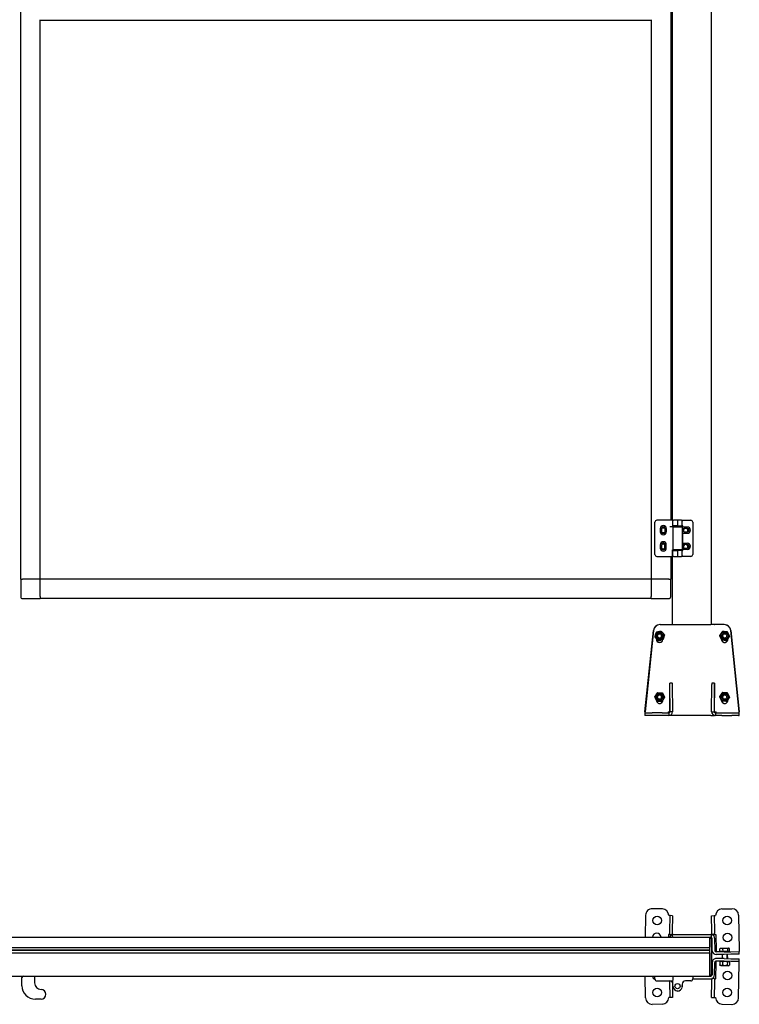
# Model space of a CAD drawing. Header units: millimetres. Extents: x 720 to 2934, y 1072 to 4079.
# Tile 2 of 3: x 1827 to 2934, y 1072 to 2587. Entities that reach past the tile are written whole.
import ezdxf

# ---------------------------------------------------------------- set-up
doc = ezdxf.new("R2010")
doc.units = ezdxf.units.MM
doc.header["$LTSCALE"] = 15
doc.layers.add('VISIBILE', color=7, linetype='Continuous', lineweight=30)
doc.layers.add('VISIBILE SOTTILE', color=4, linetype='Continuous', lineweight=20, true_color=0x00ffff)

msp = doc.modelspace()

# ---------------------------------------------------------------- linework, layer by layer
at = {"layer": 'VISIBILE'}
for p, q in [((2891.6, 1655.9), (2891.6, 4015.9)), ((1828.6, 1725.9), (1828.6, 3985.9)), ((2831.6, 1816.4), (2831.6, 2838.2)), ((2828.6, 2828.2), (2828.6, 1816.4)), ((1858.6, 1725.9), (1858.6, 2586.6)), ((1858.6, 2585.9), (2798.6, 2585.9)), ((2798.6, 2586.6), (2798.6, 1725.9)), ((2804.3, 1763.9), (2804.3, 1813.4)), ((2832.1, 1816.4), (2807.3, 1816.4)), ((2812.3, 1803.7), (2812.3, 1798.7)), ((2814.3, 1803.7), (2814.3, 1798.7)), ((2819.8, 1803.7), (2819.8, 1798.7)), ((2821.8, 1803.7), (2821.8, 1798.7)), ((2832.1, 1806.4), (2827.1, 1806.4)), ((2832.1, 1816.4), (2832.1, 1815.8)), ((2832.1, 1807.7), (2832.1, 1815.4)), ((2832.1, 1806.4), (2832.1, 1807.7)), ((2839.6, 1807.7), (2832.1, 1807.7)), ((2832.1, 1806.4), (2832.1, 1770.9)), ((2832.1, 1806.4), (2846.3, 1806.4)), ((2839.5, 1816.4), (2833.1, 1816.4)), ((2835.1, 1806.4), (2835.1, 1807.7)), ((2845, 1816.4), (2839.5, 1816.4)), ((2839.6, 1807.7), (2839.6, 1815.4)), ((2839.6, 1807.7), (2846.3, 1807.7)), ((2843.1, 1806.4), (2843.1, 1807.7)), ((2845, 1816.4), (2851.3, 1816.4)), ((2846.3, 1807.7), (2846.3, 1815.1)), ((2847.3, 1807.7), (2846.3, 1807.7)), ((2846.3, 1806.4), (2846.3, 1770.9)), ((2847.3, 1805.5), (2847.3, 1807.7)), ((2851.3, 1805.9), (2849.3, 1805.9)), ((2854.3, 1803.9), (2849.3, 1803.9)), ((2851.3, 1816.4), (2859.6, 1816.4)), ((2854.3, 1805.9), (2851.3, 1805.9)), ((2862.6, 1813.4), (2862.6, 1763.9)), ((2847.3, 1780.6), (2847.3, 1796.9)), ((2849.3, 1798.4), (2854.3, 1798.4)), ((2849.3, 1796.4), (2851.3, 1796.4)), ((2851.3, 1796.4), (2854.3, 1796.4)), ((2812.3, 1778.7), (2812.3, 1773.7)), ((2814.3, 1778.7), (2814.3, 1773.7)), ((2819.8, 1773.7), (2819.8, 1778.7)), ((2821.8, 1773.7), (2821.8, 1778.7)), ((2849.1, 1781), (2851.3, 1781)), ((2854.4, 1778.9), (2849.3, 1778.9)), ((2849.3, 1773.4), (2854.3, 1773.4)), ((2851.3, 1781), (2854.1, 1781.1)), ((2807.3, 1760.9), (2827.1, 1760.9)), ((2827.1, 1760.9), (2831.3, 1760.9)), ((2828.6, 1760.9), (2828.6, 1725.9)), ((2831.3, 1770.9), (2831.3, 1763.9)), ((2831.3, 1770.9), (2832.1, 1770.9)), ((2831.3, 1760.9), (2831.3, 1763.9)), ((2831.6, 1655.9), (2831.6, 1770.9)), ((2846.3, 1770.9), (2832.1, 1770.9)), ((2832.1, 1769.7), (2839.6, 1769.7)), ((2832.1, 1761.9), (2832.1, 1769.7)), ((2833.1, 1760.9), (2839.5, 1760.9)), ((2835.1, 1769.7), (2835.1, 1770.9)), ((2839.5, 1760.9), (2845, 1760.9)), ((2846.3, 1769.7), (2839.6, 1769.7)), ((2839.6, 1761.9), (2839.6, 1769.7)), ((2843.1, 1769.7), (2843.1, 1770.9)), ((2851.3, 1760.9), (2845, 1760.9)), ((2846.3, 1769.7), (2847.3, 1769.7)), ((2846.3, 1762.3), (2846.3, 1769.7)), ((2847.3, 1769.7), (2847.3, 1771.9)), ((2851.3, 1771.5), (2849.3, 1771.5)), ((2854.3, 1771.6), (2851.3, 1771.5)), ((2859.6, 1760.9), (2851.3, 1760.9)), ((1828.6, 1725.9), (1831.6, 1725.9)), ((1828.6, 1725.9), (1831.6, 1725.9)), ((1828.6, 1725.9), (1828.6, 1698.9)), ((1855.6, 1725.9), (1831.6, 1725.9)), ((1857.9, 1725.9), (1831.6, 1725.9)), ((1857.9, 1725.9), (1858.6, 1725.9)), ((1857.9, 1725.2), (1857.9, 1725.9)), ((1857.9, 1725.2), (1858.6, 1725.9)), ((1858.6, 1725.2), (1857.9, 1725.2)), ((2798.6, 1725.9), (1858.6, 1725.9)), ((1858.6, 1725.9), (1858.6, 1725.2)), ((1858.6, 1698.9), (1858.6, 1725.2)), ((1858.6, 1698.9), (1858.6, 1722.9)), ((2798.6, 1725.2), (2798.6, 1725.9)), ((2798.6, 1725.9), (2799.3, 1725.9)), ((2799.3, 1725.2), (2798.6, 1725.9)), ((2798.6, 1725.2), (2798.6, 1698.9)), ((2799.3, 1725.2), (2798.6, 1725.2)), ((2798.6, 1722.9), (2798.6, 1698.9)), ((2825.6, 1725.9), (2799.3, 1725.9)), ((2799.3, 1725.9), (2799.3, 1725.2)), ((2825.6, 1725.9), (2801.6, 1725.9)), ((2825.6, 1725.9), (2828.6, 1725.9)), ((2825.6, 1725.9), (2828.6, 1725.9)), ((2828.6, 1698.9), (2828.6, 1725.9)), ((1858.6, 1698.9), (1858.6, 1695.9)), ((1858.6, 1698.9), (1858.6, 1695.9)), ((2798.6, 1695.9), (2798.6, 1698.9)), ((2798.6, 1695.9), (2798.6, 1698.9)), ((1831.6, 1695.9), (1858.6, 1695.9)), ((2798.6, 1695.9), (1858.6, 1695.9)), ((2798.6, 1695.9), (2825.6, 1695.9)), ((2812.2, 1655.9), (2812.1, 1655.9)), ((2812.2, 1655.9), (2824.6, 1655.9)), ((2824.6, 1655.9), (2826.6, 1655.9)), ((2827, 1655.9), (2826.6, 1655.9)), ((2827, 1655.9), (2833, 1655.9)), ((2833, 1655.9), (2890.2, 1655.9)), ((2896.2, 1655.9), (2890.2, 1655.9)), ((2896.2, 1655.9), (2896.6, 1655.9)), ((2898.6, 1655.9), (2896.6, 1655.9)), ((2911, 1655.9), (2898.6, 1655.9)), ((2911.1, 1655.9), (2911, 1655.9)), ((2789, 1521.9), (2802.2, 1647)), ((2802.2, 1647), (2789.1, 1521.9)), ((2804.3, 1637), (2804.3, 1637)), ((2806.6, 1644.1), (2806.7, 1644.1)), ((2814, 1645.6), (2814.1, 1645.6)), ((2908.3, 1645.2), (2908.2, 1645.2)), ((2915.8, 1644.7), (2915.7, 1644.7)), ((2919.1, 1637.9), (2919, 1637.9)), ((2934.1, 1521.9), (2921, 1647)), ((2921, 1647), (2934.2, 1521.9)), ((2806.6, 1633.4), (2806.6, 1634.3)), ((2806.6, 1634.2), (2807, 1633.8)), ((2809.2, 1631.3), (2809.3, 1631.3)), ((2809.8, 1631.4), (2810.2, 1631.1)), ((2810.2, 1631.1), (2813.2, 1632.1)), ((2810.2, 1631.1), (2810.3, 1631.1)), ((2906.6, 1633.4), (2906.6, 1633.7)), ((2906.7, 1633.5), (2906.7, 1633.4)), ((2906.7, 1632.8), (2907.1, 1632.7)), ((2910.8, 1632), (2914.1, 1631.4)), ((2914.1, 1631.4), (2914, 1631.4)), ((2914.1, 1631.4), (2914.4, 1631.7)), ((2914.9, 1631.7), (2914.8, 1631.7)), ((2916.6, 1634.2), (2916.6, 1633.4)), ((2827.1, 1521.9), (2827.1, 1565.9)), ((2831.1, 1565.9), (2827.1, 1565.9)), ((2827.1, 1565.9), (2827.1, 1565.9)), ((2827.6, 1521.9), (2827.1, 1563.9)), ((2831.1, 1563.9), (2831.6, 1521.9)), ((2891.6, 1521.9), (2892, 1563.9)), ((2896.1, 1565.9), (2892.1, 1565.9)), ((2896, 1563.9), (2895.6, 1521.9)), ((2896.1, 1521.9), (2896.1, 1565.9)), ((2896.1, 1565.9), (2896.1, 1565.9)), ((2808.2, 1551.1), (2808.3, 1551.1)), ((2908.3, 1551.2), (2908.2, 1551.2)), ((2915.8, 1550.7), (2915.7, 1550.7)), ((2804.1, 1544.8), (2804.2, 1544.8)), ((2806.6, 1539.4), (2806.6, 1540)), ((2806.6, 1539.9), (2807.4, 1538.2)), ((2807.4, 1538.2), (2807.5, 1538.2)), ((2807.5, 1538.1), (2807.6, 1538.1)), ((2811.2, 1538), (2814.9, 1537.7)), ((2814.9, 1537.7), (2814.9, 1537.8)), ((2814.9, 1537.7), (2815, 1537.7)), ((2815, 1537.8), (2815.1, 1537.8)), ((2816.5, 1539.4), (2816.5, 1539.9)), ((2816.6, 1540), (2816.6, 1539.4)), ((2906.6, 1539.4), (2906.6, 1539.7)), ((2906.7, 1539.5), (2906.7, 1539.4)), ((2914.9, 1537.7), (2914.8, 1537.7)), ((2914.9, 1537.7), (2915.8, 1539.1)), ((2914.9, 1537.7), (2914.9, 1537.7)), ((2914.9, 1537.7), (2914.9, 1537.7)), ((2916.6, 1540.2), (2916.6, 1539.4)), ((2919.1, 1543.9), (2919, 1543.9)), ((2789, 1521.9), (2789.1, 1521.9)), ((2790.1, 1519.9), (2789.1, 1519.9)), ((2790.1, 1515.9), (2789.1, 1515.9)), ((2790.1, 1519.9), (2800.2, 1519.9)), ((2800.2, 1515.9), (2790.1, 1515.9)), ((2815.7, 1519.9), (2800.2, 1519.9)), ((2815.7, 1515.9), (2800.2, 1515.9)), ((2815.7, 1519.9), (2825.6, 1519.9)), ((2825.6, 1515.9), (2815.7, 1515.9)), ((2824.6, 1521.9), (2826.6, 1521.9)), ((2825.6, 1519.9), (2825.6, 1515.9)), ((2826.6, 1521.9), (2826.6, 1520.7)), ((2826.6, 1516), (2826.6, 1515.9)), ((2826.6, 1515.9), (2827, 1515.9)), ((2833, 1515.9), (2827, 1515.9)), ((2827.1, 1521.9), (2827.1, 1521.9)), ((2831.6, 1521.9), (2827.6, 1521.9)), ((2890.2, 1515.9), (2833, 1515.9)), ((2890.2, 1515.9), (2896.2, 1515.9)), ((2891.6, 1521.9), (2895.6, 1521.9)), ((2896.1, 1521.9), (2896.1, 1521.9)), ((2896.6, 1515.9), (2896.2, 1515.9)), ((2896.6, 1520.7), (2896.6, 1521.9)), ((2896.6, 1521.9), (2898.6, 1521.9)), ((2896.6, 1515.9), (2896.6, 1516)), ((2897.6, 1519.9), (2907.4, 1519.9)), ((2897.6, 1519.9), (2897.6, 1515.9)), ((2907.4, 1515.9), (2897.6, 1515.9)), ((2907.4, 1519.9), (2922.9, 1519.9)), ((2907.4, 1515.9), (2922.9, 1515.9)), ((2922.9, 1519.9), (2933.1, 1519.9)), ((2933.1, 1515.9), (2922.9, 1515.9)), ((2933.1, 1519.9), (2934.1, 1519.9)), ((2933.1, 1515.9), (2934.1, 1515.9)), ((2934.1, 1521.9), (2934.2, 1521.9)), ((2815.7, 1218.3), (2800.2, 1218.6)), ((2907.4, 1218.3), (2922.9, 1218.6)), ((2790.1, 1208.8), (2789.5, 1175.1)), ((2827.6, 1208.1), (2825.6, 1208.2)), ((2825.6, 1208.2), (2825.6, 1208.2)), ((2825.6, 1208.2), (2825.6, 1208.2)), ((2825.6, 1208.2), (2825.6, 1208.2)), ((2827.1, 1183.9), (2827.6, 1208.1)), ((2831.6, 1208), (2827.6, 1208.1)), ((2831.6, 1208), (2831.1, 1183.8)), ((2891.6, 1208), (2895.6, 1208.1)), ((2892, 1183.8), (2891.6, 1208)), ((2895.6, 1208.1), (2897.6, 1208.2)), ((2895.6, 1208.1), (2896, 1183.9)), ((2897.6, 1208.2), (2897.6, 1208.2)), ((2897.6, 1208.2), (2897.6, 1208.2)), ((2897.6, 1208.2), (2897.6, 1208.2)), ((2933.1, 1208.8), (2934.1, 1154.8)), ((2827.1, 1180.4), (2827.1, 1183.9)), ((2831.1, 1183.8), (2831.1, 1180.3)), ((2892.1, 1180.3), (2892, 1183.8)), ((2896, 1183.9), (2896.1, 1180.4)), ((822.6, 1175.1), (2831.6, 1175.1)), ((2825.1, 1179.1), (2825, 1175.1)), ((2827.1, 1179.1), (2825.1, 1179.1)), ((2825.1, 1179.1), (2825.1, 1179.1)), ((2825.1, 1179.1), (2825.1, 1179.1)), ((2825.1, 1179.1), (2825.1, 1179.1)), ((2827.1, 1178.9), (2827.1, 1180.4)), ((2827.1, 1178.9), (2831.1, 1178.9)), ((2831.1, 1178.9), (2831.1, 1180.3)), ((2832.6, 1179.1), (2831.6, 1179.1)), ((2831.6, 1175.1), (2831.6, 1179.1)), ((2832.6, 1175.1), (2831.6, 1175.1)), ((2832.6, 1179.1), (2890.6, 1179.1)), ((2832.6, 1175.1), (2890.6, 1175.1)), ((2888.6, 1172.6), (2888.6, 1175.1)), ((2888.6, 1175.1), (2888.6, 1172.6)), ((2888.6, 1172.6), (2888.6, 1159.6)), ((2888.6, 1117.6), (2888.6, 1172.6)), ((2891.6, 1179.1), (2890.6, 1179.1)), ((2891.6, 1175.1), (2890.6, 1175.1)), ((2891.6, 1175.1), (2891.6, 1179.1)), ((2891.6, 1172.6), (2891.6, 1173.1)), ((2891.6, 1172.6), (2891.6, 1117.6)), ((2892.1, 1178.9), (2892.1, 1180.3)), ((2896.1, 1178.9), (2892.1, 1178.9)), ((2892.6, 1154.1), (2892.2, 1173.2)), ((2896.1, 1178.9), (2896.1, 1180.4)), ((2896.1, 1179.1), (2898.1, 1179.1)), ((2896.2, 1173.2), (2896.6, 1154.1)), ((2898.1, 1179.1), (2898.1, 1179.1)), ((2898.1, 1179.1), (2898.1, 1179.1)), ((2898.1, 1179.1), (2898.1, 1179.1)), ((2898.1, 1179.1), (2898.6, 1154.2)), ((765.6, 1159.3), (2888.6, 1159.3)), ((765.6, 1155.3), (2888.6, 1155.3)), ((765.6, 1155.1), (2888.6, 1155.1)), ((765.6, 1154.9), (2888.6, 1154.9)), ((2898.6, 1154.2), (2898.6, 1152.2)), ((2911, 1152.4), (2898.6, 1152.2)), ((2904.1, 1152.9), (2904, 1157)), ((2904.2, 1152.9), (2904.1, 1157)), ((2904.2, 1152.9), (2904.1, 1152.9)), ((2909.1, 1152.9), (2904.2, 1152.9)), ((2904.6, 1157.3), (2904.3, 1157.1)), ((2905, 1157.6), (2904.6, 1157.3)), ((2906.6, 1157.6), (2905, 1157.6)), ((2905.8, 1152.9), (2905.8, 1152.3)), ((2912.7, 1157.7), (2906.6, 1157.6)), ((2909.1, 1152.9), (2909, 1157.1)), ((2916.5, 1153.1), (2909.1, 1152.9)), ((2911, 1152.4), (2921, 1152.6)), ((2917.6, 1157.8), (2912.7, 1157.7)), ((2916.5, 1153.1), (2916.4, 1157.2)), ((2919, 1153.1), (2916.5, 1153.1)), ((2917.4, 1153.1), (2917.4, 1152.5)), ((2918, 1157.8), (2917.6, 1157.8)), ((2918, 1157.8), (2918.4, 1157.6)), ((2918.4, 1157.6), (2918.8, 1157.4)), ((2919, 1153.1), (2918.9, 1157.2)), ((2919.1, 1153.1), (2919, 1157.2)), ((2919.1, 1153.1), (2919, 1153.1)), ((2921, 1152.6), (2934.1, 1152.8)), ((2934.1, 1154.8), (2934.1, 1152.8)), ((2934.2, 1148.8), (2934.1, 1152.8)), ((765.6, 1151), (2888.6, 1151)), ((2888.6, 1150.7), (2888.6, 1117.6)), ((2911, 1137.9), (2898.6, 1138.1)), ((2898.6, 1136.1), (2898.6, 1138.1)), ((2911.1, 1148.4), (2898.7, 1148.2)), ((2911.1, 1141.9), (2898.7, 1142.1)), ((2904.1, 1137), (2904, 1132.2)), ((2905.8, 1138), (2904.3, 1137.2)), ((2907.7, 1148.3), (2907.8, 1141.9)), ((2908.3, 1136.9), (2908.2, 1132.1)), ((2921, 1137.7), (2911, 1137.9)), ((2921, 1148.6), (2911.1, 1148.4)), ((2911.1, 1141.9), (2921, 1141.7)), ((2915.7, 1148.5), (2915.8, 1141.8)), ((2915.8, 1136.8), (2915.7, 1132)), ((2917.4, 1137.8), (2918.8, 1136.9)), ((2919.1, 1136.7), (2919, 1131.9)), ((2934.2, 1148.8), (2921, 1148.6)), ((2921, 1141.7), (2934.2, 1141.5)), ((2934.1, 1137.5), (2921, 1137.7)), ((2934.1, 1137.5), (2934.2, 1141.5)), ((2934.1, 1135.5), (2934.1, 1137.5)), ((2892.6, 1136.2), (2892.2, 1117.1)), ((2896.2, 1117), (2896.6, 1136.1)), ((2898.1, 1111.1), (2898.6, 1136.1)), ((2905.7, 1131.2), (2904.3, 1132)), ((2905.7, 1131.2), (2917.3, 1131)), ((2917.3, 1131), (2918.7, 1131.8)), ((2933.1, 1081.5), (2934.1, 1135.5)), ((765.6, 1115.1), (2888.6, 1115.1)), ((1830.6, 1100), (1830.6, 1113.1)), ((1848.9, 1114.1), (1849.9, 1115.1)), ((1849.9, 1115.1), (1849.9, 1104.6)), ((2790.1, 1081.5), (2789.5, 1115.1)), ((2804.3, 1110.6), (2804.3, 1115.1)), ((2807.3, 1107.6), (2832.1, 1107.6)), ((2827.1, 1106.4), (2827.1, 1107.6)), ((2827.6, 1082.1), (2827.1, 1106.4)), ((2832.1, 1115.1), (2832.1, 1110.6)), ((2832.1, 1110.6), (2832.1, 1108.8)), ((2832.1, 1099.6), (2832.1, 1108.4)), ((2859.6, 1107.6), (2851.3, 1107.6)), ((2862.6, 1115.1), (2862.6, 1110.6)), ((2862.6, 1111.1), (2890.2, 1111.1)), ((2888.6, 1115.1), (2888.6, 1117.6)), ((2888.6, 1117.6), (2888.6, 1115.1)), ((2888.6, 1115.1), (2889.6, 1115.1)), ((2889.6, 1115.1), (2890.2, 1115.1)), ((2891.6, 1117.1), (2891.6, 1117.6)), ((2891.6, 1082.2), (2892, 1106.4)), ((2892, 1106.4), (2892.1, 1109.9)), ((2896.1, 1111.3), (2892.1, 1111.4)), ((2892.1, 1111.4), (2892.1, 1109.9)), ((2896, 1106.4), (2895.6, 1082.1)), ((2896.1, 1109.8), (2896, 1106.4)), ((2896.1, 1111.3), (2896.1, 1109.8)), ((2896.1, 1111.2), (2898.1, 1111.1)), ((2898.1, 1111.1), (2898.1, 1111.1)), ((2898.1, 1111.1), (2898.1, 1111.1)), ((2898.1, 1111.1), (2898.1, 1111.1)), ((2831.2, 1105.6), (2831.6, 1082.2)), ((2846.3, 1102.6), (2846.3, 1099.2)), ((1859.9, 1079.6), (1851.2, 1079.6)), ((2827.6, 1082.1), (2825.6, 1082.1)), ((2825.6, 1082.1), (2825.6, 1082.1)), ((2825.6, 1082.1), (2825.6, 1082.1)), ((2825.6, 1082.1), (2825.6, 1082.1)), ((2831.6, 1082.2), (2827.6, 1082.1)), ((2891.6, 1082.2), (2895.6, 1082.1)), ((2895.6, 1082.1), (2897.6, 1082.1)), ((2897.6, 1082.1), (2897.6, 1082.1)), ((2897.6, 1082.1), (2897.6, 1082.1)), ((2897.6, 1082.1), (2897.6, 1082.1)), ((2815.7, 1071.9), (2800.2, 1071.6)), ((2907.4, 1071.9), (2922.9, 1071.6))]:
    msp.add_line(p, q, dxfattribs=at)
for centre, radius in [((2807.7, 1200.5), 6.6), ((2915.5, 1200.5), 6.6), ((2916, 1174.5), 6.6), ((2916, 1115.8), 6.6), ((2807.7, 1089.8), 6.6), ((2839.1, 1099.6), 4), ((2915.5, 1089.8), 6.6)]:
    msp.add_circle(centre, radius, dxfattribs=at)
for centre, radius, start, end in [((2807.3, 1813.4), 3, 90, 180), ((2817.1, 1803.7), 4.75, 0, 180), ((2817.1, 1803.7), 2.75, 0, 180), ((2817.1, 1800.9), 3.5, 38.2132, 141.7868), ((2833.1, 1815.4), 1, 90, 180), ((2849.3, 1801.2), 4.75, 114.9958, 128.0077), ((2849.3, 1801.2), 2.75, 90, 270), ((2851.6, 1800.9), 3.5, 121.0005, 225.4559), ((2851.6, 1800.9), 3.5, 314.4169, 58.9995), ((2854.3, 1801.2), 4.75, 270.0007, 90.0007), ((2854.3, 1801.2), 2.75, 270.0014, 89.4251), ((2859.6, 1813.4), 3, 0, 90), ((2817.1, 1798.7), 4.75, 180, 0), ((2817.1, 1800.9), 3.5, 218.2132, 321.7868), ((2817.1, 1798.7), 2.75, 180, 0), ((2849.3, 1801.2), 4.75, 231.9923, 245.0042), ((2817.1, 1778.7), 4.75, 0, 180), ((2817.1, 1773.7), 4.75, 180, 0), ((2817.1, 1778.7), 2.75, 0, 180), ((2817.1, 1775.9), 3.5, 38.2132, 141.7868), ((2817.1, 1775.9), 3.5, 218.2132, 321.7868), ((2817.1, 1773.7), 2.75, 180, 0), ((2849.2, 1776.2), 4.75, 114.2464, 127.1481), ((2849.3, 1776.2), 2.75, 89.9963, 270.0037), ((2851.6, 1775.9), 3.5, 121.0084, 225.4619), ((2851.6, 1775.9), 3.5, 314.4111, 58.9916), ((2854.2, 1776.3), 4.75, 271.0116, 91.0116), ((2854.3, 1776.2), 2.75, 270.0037, 89.0743), ((2807.3, 1763.9), 3, 180, 270), ((2833.1, 1761.9), 1, 180, 270), ((2849.2, 1776.2), 4.75, 232.8519, 245.7536), ((2859.6, 1763.9), 3, 270, 0), ((1831.6, 1698.9), 3, 180, 270), ((2825.6, 1698.9), 3, 270, 0), ((2800.1, 1208.6), 10, 89, 179), ((2815.6, 1208.3), 10, 359.0573, 89), ((2907.6, 1208.3), 10, 91, 180.9427), ((2923.1, 1208.6), 10, 1, 91), ((2807.2, 1174.5), 6.6, 5.6917, 174.3083), ((2833, 1173.1), 6, 103.1526, 160.5288), ((2889.6, 1173.1), 2, 0, 90), ((2890.2, 1173.1), 2, 1, 90), ((2890.2, 1173.1), 6, 1, 76.8462), ((2898.6, 1154.2), 6, 181, 271), ((2898.6, 1154.2), 2, 181, 271), ((2898.6, 1136.1), 6, 89, 179), ((2898.6, 1136.1), 2, 89, 179), ((1832.6, 1113.1), 2, 90, 180), ((2807.2, 1115.8), 6.6, 185.6917, 245.2275), ((2807.3, 1110.6), 3, 180, 270), ((2827.1, 1102.6), 5, 10.4052, 90), ((2851.3, 1102.6), 5, 90, 180), ((2859.6, 1110.6), 3, 270, 0), ((2889.6, 1117.1), 2, 270, 0), ((2890.2, 1117.1), 2, 270, 359), ((2890.2, 1117.1), 6, 270, 359), ((1851, 1100), 20.4, 180, 270.6265), ((1859.9, 1104.6), 10, 180, 269.9591), ((1859.9, 1087.1), 7.5, 270, 89.9591), ((2839.6, 1099.6), 7.5, 180, 270), ((2839.2, 1099.2), 7.1, 273.2296, 344.5919), ((2839.2, 1099.7), 7.1, 348.7434, 8.7283), ((1851.2, 1078.6), 1, 90, 90.6265), ((2800.1, 1081.6), 10, 181, 271), ((2815.6, 1081.9), 10, 271, 0.9427), ((2907.6, 1081.9), 10, 179.0573, 269), ((2923.1, 1081.6), 10, 269, 359)]:
    msp.add_arc(centre, radius, start, end, dxfattribs=at)
for centre, major_axis, ratio, start_param, end_param in [((2839.5, 1815.4), (0, -1), 0.028286, 1.570922, 3.141599), ((2839.5, 1761.9), (0, -1), 0.028286, 6.283179, 7.853856), ((2812.2, 1645.9), (0, 10), 0.999848, 0, 1.466077), ((2812.1, 1645.9), (0, 10), 0.999848, 0, 1.466077), ((2911, 1645.9), (0, 10), 0.999848, 4.817109, 6.283185), ((2911.1, 1645.9), (0, 10), 0.999848, 4.817109, 6.283185), ((2811.2, 1638.4), (0, 3.39), 0.999848, 3.349182, 6.075596), ((2911.9, 1638.4), (0, -3.39), 0.999848, 3.349182, 6.075596), ((2811.6, 1633.4), (0, -5), 0.999848, 4.712389, 7.72404), ((2811.5, 1633.4), (0, -5), 0.999848, 0.006982, 1.437905), ((2911.6, 1633.4), (0, -5), 0.999848, 4.712389, 7.853982), ((2911.7, 1633.4), (0, -5), 0.999848, 4.712389, 6.276203), ((2827.1, 1561.9), (0, 4), 0.017452, 5.235988, 6.283185), ((2831.1, 1561.9), (0, 4), 0.017452, 5.235988, 6.283185), ((2892.1, 1561.9), (0, 4), 0.017452, 0, 1.047197), ((2896.1, 1561.9), (0, 4), 0.017452, 0, 1.047198), ((2811.2, 1544.4), (0, 3.39), 0.999848, 3.349182, 6.075596), ((2911.9, 1544.4), (0, -3.39), 0.999848, 3.349182, 6.075596), ((2811.6, 1539.4), (0, -5), 0.999848, 4.712389, 7.853982), ((2811.5, 1539.4), (0, -5), 0.999848, 0.006982, 1.570796), ((2911.6, 1539.4), (0, -5), 0.999848, 4.712389, 7.853982), ((2911.7, 1539.4), (0, -5), 0.999848, 4.712389, 6.276203), ((2789.1, 1521.9), (0, -6), 0.017452, 4.712389, 6.283185), ((2789.1, 1521.9), (0, -2), 0.017452, 4.712389, 6.283185), ((2824.6, 1521.9), (0, -2), 0.017452, 4.712389, 6.283185), ((2825.1, 1521.9), (0, -2), 0.999848, 0, 1.570796), ((2825.6, 1521.9), (0, -6), 0.999848, 0.000254, 1.570796), ((2825.6, 1521.9), (0, -2), 0.999848, 0, 1.570796), ((2897.6, 1521.9), (0, -6), 0.999848, 4.712389, 6.282931), ((2897.6, 1521.9), (0, -2), 0.999848, 4.712389, 6.283185), ((2898.1, 1521.9), (0, -2), 0.999848, 4.712389, 6.283185), ((2898.6, 1521.9), (0, -2), 0.017452, 0, 1.570796), ((2934.1, 1521.9), (0, -6), 0.017452, 0, 1.570796), ((2934.1, 1521.9), (0, -2), 0.017452, 0, 1.570796), ((2839.5, 1093.1), (0.03, -1), 0.000032, 0.000007, 1.570684)]:
    msp.add_ellipse(centre, major_axis=major_axis, ratio=ratio, start_param=start_param, end_param=end_param, dxfattribs=at)
for centre, major_axis in [((2811.7, 1638.4), (0, -5.8)), ((2811.7, 1638.4), (0, -4)), ((2811.7, 1638.4), (0, -3.32)), ((2911.5, 1638.4), (0, -5.8)), ((2911.5, 1638.4), (0, -4)), ((2911.5, 1638.4), (0, -3.32)), ((2811.7, 1544.4), (0, -5.8)), ((2811.7, 1544.4), (0, -4)), ((2811.7, 1544.4), (0, -3.32)), ((2911.5, 1544.4), (0, -5.8)), ((2911.5, 1544.4), (0, -4)), ((2911.5, 1544.4), (0, -3.32))]:
    msp.add_ellipse(centre, major_axis=major_axis, ratio=0.999848, dxfattribs=at)
for points, knots in [([(2845, 1816.4), (2845.2, 1816.4), (2845.4, 1816.4), (2845.6, 1816.3), (2845.8, 1816.2), (2846, 1816), (2846, 1815.9), (2846.2, 1815.7), (2846.2, 1815.5), (2846.3, 1815.3), (2846.3, 1815.2), (2846.3, 1815.1)], [0, 0, 0, 0, 0.0546807, 0.0546807, 0.106564, 0.106564, 0.1581499, 0.1581499, 0.2171658, 0.2171658, 0.2593864, 0.2593864, 0.2593864, 0.2593864]), ([(2849.3, 1805.9), (2849.1, 1805.9), (2849, 1805.9), (2848.5, 1805.9), (2848.1, 1805.8), (2847.6, 1805.6), (2847.4, 1805.6), (2847.3, 1805.5)], [-1.8524771, -1.8524771, -1.8524771, -1.8524771, -1.8116036, -1.8116036, -1.6792144, -1.6792144, -1.6023035, -1.6023035, -1.6023035, -1.6023035]), ([(2847.3, 1796.9), (2847.4, 1796.8), (2847.6, 1796.7), (2848.1, 1796.6), (2848.5, 1796.5), (2849, 1796.5), (2849.1, 1796.4), (2849.3, 1796.4)], [-3.5515084, -3.5515084, -3.5515084, -3.5515084, -3.4745975, -3.4745975, -3.3422083, -3.3422083, -3.3013223, -3.3013223, -3.3013223, -3.3013223]), ([(2847.3, 1780.6), (2847.4, 1780.6), (2847.6, 1780.7), (2848.1, 1780.9), (2848.5, 1781), (2848.9, 1781), (2849, 1781), (2849.1, 1781)], [1.5947664, 1.5947664, 1.5947664, 1.5947664, 1.6692297, 1.6692297, 1.8004404, 1.8004404, 1.8287691, 1.8287691, 1.8287691, 1.8287691]), ([(2846.3, 1762.3), (2846.3, 1762.1), (2846.2, 1762), (2846.2, 1761.7), (2846.1, 1761.6), (2846, 1761.4), (2845.9, 1761.4), (2845.8, 1761.2), (2845.6, 1761.1), (2845.3, 1761), (2845.2, 1760.9), (2845, 1760.9)], [0, 0, 0, 0, 0.0631703, 0.0631703, 0.1150152, 0.1150152, 0.150147, 0.150147, 0.2081783, 0.2081783, 0.2593915, 0.2593915, 0.2593915, 0.2593915]), ([(2849.3, 1771.5), (2849.2, 1771.5), (2849, 1771.5), (2848.5, 1771.5), (2848.1, 1771.6), (2847.6, 1771.8), (2847.4, 1771.8), (2847.3, 1771.9)], [3.2774849, 3.2774849, 3.2774849, 3.2774849, 3.3253237, 3.3253237, 3.4565344, 3.4565344, 3.5309977, 3.5309977, 3.5309977, 3.5309977])]:
    msp.add_open_spline(points, degree=3, knots=knots, dxfattribs=at)
for points, weights in [([(2806.6, 1644.1), (2805.4, 1640.5), (2804.3, 1637)], [1, 1.15470053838, 1]), ([(2804.3, 1637), (2805.5, 1640.5), (2806.7, 1644.1)], [1, 1.15470053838, 1]), ([(2804.3, 1637), (2806.7, 1634.1), (2809.2, 1631.3)], [1, 1.15470053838, 1]), ([(2809.3, 1631.3), (2806.8, 1634.1), (2804.3, 1637)], [1, 1.15470053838, 1]), ([(2814, 1645.6), (2810.3, 1644.8), (2806.6, 1644.1)], [1, 1.15470053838, 1]), ([(2806.7, 1644.1), (2810.4, 1644.8), (2814.1, 1645.6)], [1, 1.15470053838, 1]), ([(2814.1, 1645.6), (2816.6, 1642.8), (2819, 1639.9)], [1, 1.15470053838, 1]), ([(2819, 1639.9), (2817.9, 1636.4), (2816.7, 1632.8)], [1, 1.15470053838, 1]), ([(2904, 1639), (2906.1, 1642.1), (2908.2, 1645.2)], [1, 1.15470053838, 1]), ([(2907.3, 1632.2), (2905.6, 1635.6), (2904, 1639)], [1, 1.15470053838, 1]), ([(2908.2, 1645.2), (2911.9, 1644.9), (2915.7, 1644.7)], [1, 1.15470053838, 1]), ([(2915.8, 1644.7), (2912, 1644.9), (2908.3, 1645.2)], [1, 1.15470053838, 1]), ([(2919, 1637.9), (2916.9, 1634.8), (2914.8, 1631.7)], [1, 1.15470053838, 1]), ([(2914.9, 1631.7), (2917, 1634.8), (2919.1, 1637.9)], [1, 1.15470053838, 1]), ([(2915.7, 1644.7), (2917.3, 1641.3), (2919, 1637.9)], [1, 1.15470053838, 1]), ([(2919.1, 1637.9), (2917.4, 1641.3), (2915.8, 1644.7)], [1, 1.15470053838, 1]), ([(2816.7, 1632.8), (2813, 1632.1), (2809.3, 1631.3)], [1, 1.15470053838, 1]), ([(2810.3, 1631.1), (2812, 1631.7), (2813.4, 1632.2)], [1, 1.03282830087, 1.0088682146]), ([(2906.7, 1632.7), (2906.9, 1632.7), (2907.1, 1632.7)], [1.00190401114, 1.00520673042, 1.00787056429]), ([(2914.8, 1631.7), (2911, 1632), (2907.3, 1632.2)], [1, 1.15470053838, 1]), ([(2910.7, 1632), (2912.2, 1631.7), (2914, 1631.4)], [1.0075045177, 1.03373297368, 1]), ([(2808.2, 1551.1), (2806.1, 1548), (2804.1, 1544.8)], [1, 1.15470053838, 1]), ([(2804.2, 1544.8), (2806.3, 1548), (2808.3, 1551.1)], [1, 1.15470053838, 1]), ([(2808.3, 1551.1), (2812, 1550.9), (2815.8, 1550.7)], [1, 1.15470053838, 1]), ([(2815.8, 1550.7), (2817.5, 1547.4), (2819.2, 1544.1)], [1, 1.15470053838, 1]), ([(2904, 1545), (2906.1, 1548.1), (2908.2, 1551.2)], [1, 1.15470053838, 1]), ([(2908.2, 1551.2), (2911.9, 1550.9), (2915.7, 1550.7)], [1, 1.15470053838, 1]), ([(2915.8, 1550.7), (2912, 1550.9), (2908.3, 1551.2)], [1, 1.15470053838, 1]), ([(2915.7, 1550.7), (2917.3, 1547.3), (2919, 1543.9)], [1, 1.15470053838, 1]), ([(2919.1, 1543.9), (2917.4, 1547.3), (2915.8, 1550.7)], [1, 1.15470053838, 1]), ([(2804.1, 1544.8), (2805.8, 1541.5), (2807.5, 1538.1)], [1, 1.15470053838, 1]), ([(2807.6, 1538.1), (2805.9, 1541.5), (2804.2, 1544.8)], [1, 1.15470053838, 1]), ([(2807.5, 1538.1), (2811.3, 1538), (2815, 1537.8)], [1, 1.15470053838, 1]), ([(2815.1, 1537.8), (2811.4, 1538), (2807.6, 1538.1)], [1, 1.15470053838, 1]), ([(2815, 1537.7), (2815, 1537.7), (2815, 1537.8)], [1, 1.00064946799, 1.00127670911]), ([(2819.2, 1544.1), (2817.2, 1540.9), (2815.1, 1537.8)], [1, 1.15470053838, 1]), ([(2907.3, 1538.2), (2905.6, 1541.6), (2904, 1545)], [1, 1.15470053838, 1]), ([(2914.8, 1537.7), (2911, 1538), (2907.3, 1538.2)], [1, 1.15470053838, 1]), ([(2919, 1543.9), (2916.9, 1540.8), (2914.8, 1537.7)], [1, 1.15470053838, 1]), ([(2914.9, 1537.7), (2917, 1540.8), (2919.1, 1543.9)], [1, 1.15470053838, 1]), ([(2904, 1157), (2904.2, 1157.1), (2904.3, 1157.1)], [1, 1.00531406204, 1.00914007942]), ([(2904.3, 1157.1), (2904.2, 1157.1), (2904, 1157)], [1.00818102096, 1.00466351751, 1]), ([(2906.6, 1157.6), (2905.4, 1157.6), (2904.1, 1157)], [1, 1.0379548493, 1]), ([(2904.1, 1157), (2904.4, 1157.2), (2904.6, 1157.3)], [1, 1.01430688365, 1.01782795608]), ([(2909, 1157.1), (2907.7, 1157.6), (2906.6, 1157.6)], [1, 1.0379548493, 1]), ([(2912.7, 1157.7), (2911, 1157.7), (2909, 1157.1)], [1, 1.0379548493, 1]), ([(2916.4, 1157.2), (2914.4, 1157.7), (2912.7, 1157.7)], [1, 1.0379548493, 1]), ([(2917.6, 1157.8), (2917.1, 1157.8), (2916.4, 1157.2)], [1, 1.0379548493, 1]), ([(2918.9, 1157.2), (2918.2, 1157.8), (2917.6, 1157.8)], [1, 1.0379548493, 1]), ([(2919, 1157.2), (2918.8, 1157.4), (2918.5, 1157.5)], [1, 1.00985711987, 1.01459432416]), ([(2908.3, 1136.9), (2906.2, 1138.1), (2904.1, 1137)], [1, 1.15470053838, 1]), ([(2904.1, 1137), (2904.2, 1137.1), (2904.3, 1137.2)], [1, 1.0104874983, 1.01955305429]), ([(2915.8, 1136.8), (2912, 1137.9), (2908.3, 1136.9)], [1, 1.15470053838, 1]), ([(2919.1, 1136.7), (2917.4, 1137.9), (2915.8, 1136.8)], [1, 1.15470053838, 1]), ([(2904.3, 1132), (2904.1, 1132.1), (2904, 1132.2)], [1.01955305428, 1.01048749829, 1]), ([(2904, 1132.2), (2906.1, 1131.1), (2908.2, 1132.1)], [1, 1.15470053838, 1]), ([(2908.2, 1132.1), (2911.9, 1131), (2915.7, 1132)], [1, 1.15470053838, 1]), ([(2915.7, 1132), (2917.3, 1130.9), (2919, 1131.9)], [1, 1.15470053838, 1])]:
    msp.add_rational_spline(points, weights, degree=2, dxfattribs=at)
msp.add_open_spline([(2846.3, 1099.2), (2846.3, 1098.6), (2846.2, 1098), (2846, 1097.3)], degree=3, dxfattribs=at)
at = {"layer": 'VISIBILE SOTTILE'}
for p, q in [((2908.3, 1148.3), (2908.4, 1141.9)), ((2915.2, 1141.8), (2915.1, 1148.4))]:
    msp.add_line(p, q, dxfattribs=at)

doc.saveas('drawing.dxf')
